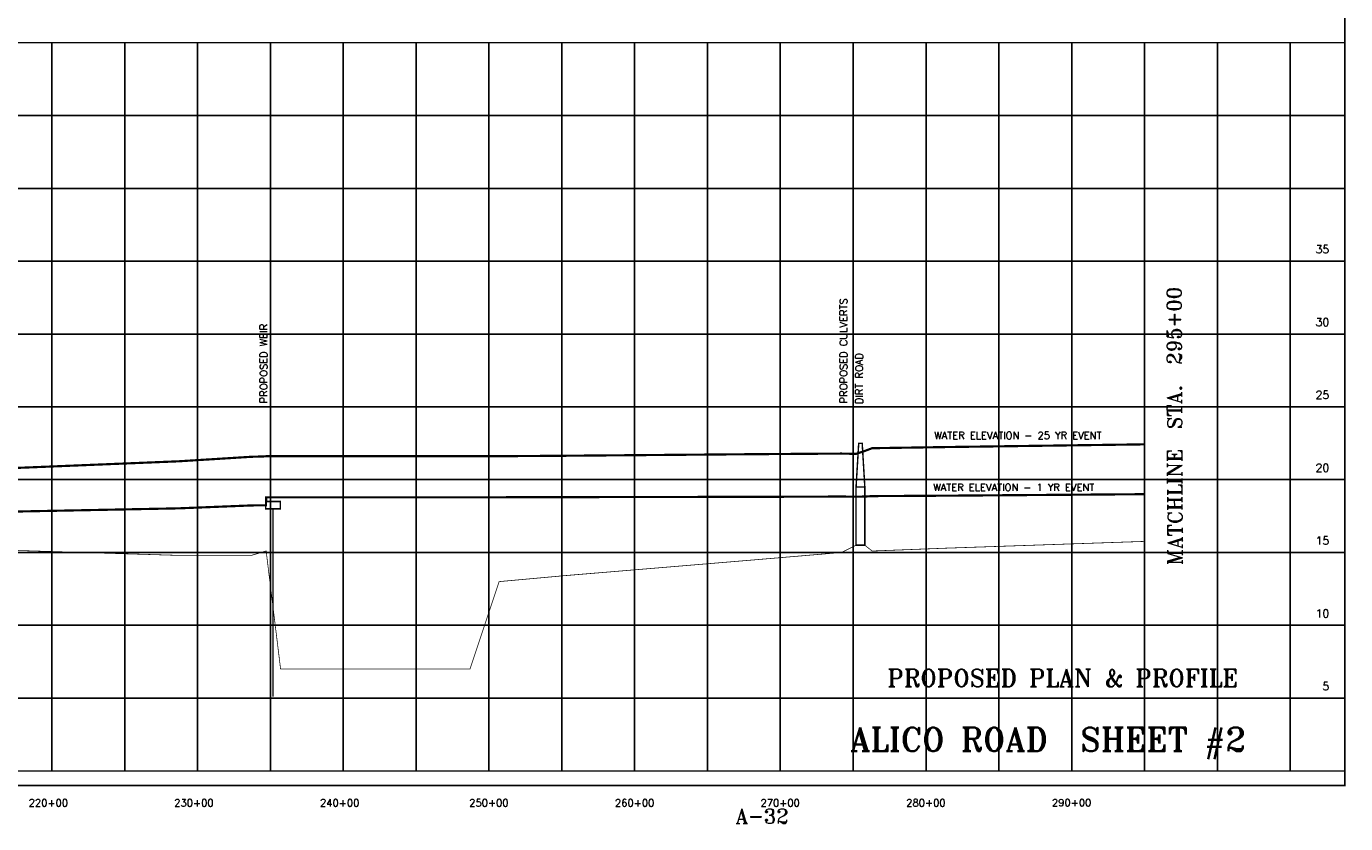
# Model space of a CAD drawing. Extents: x 232957 to 249717, y 779275 to 790002.
# Tile 4 of 7: x 240662 to 249717, y 779275 to 784749. Entities that reach past the tile are written whole.
import ezdxf
from ezdxf.enums import TextEntityAlignment as Align

# ---------------------------------------------------------------- set-up
doc = ezdxf.new("R2010")
doc.units = 0
doc.header["$LTSCALE"] = 800
doc.linetypes.add('DASHED', pattern=[0])
for name, color, linetype in [('BORDER', 1, 'CONTINUOUS'), ('FLOOD1', 15, 'CONTINUOUS'), ('FLOOD4', 15, 'CONTINUOUS'), ('GRAPH', 7, 'CONTINUOUS'), ('GRID', 2, 'CONTINUOUS'), ('MATCH', 6, 'CONTINUOUS'), ('PRSTRUCT', 13, 'CONTINUOUS'), ('SPROF', 11, 'DASHED'), ('TEXT', 7, 'CONTINUOUS')]:
    doc.layers.add(name, color=color, linetype=linetype)
doc.styles.get("Standard").update_dxf_attribs({"font": 'ROMANT'})

msp = doc.modelspace()

# ---------------------------------------------------------------- linework, layer by layer
at = {"layer": 'BORDER', "color": 0, "const_width": 10}
msp.add_lwpolyline([(232962.1, 779536.5), (249712.1, 779536.5), (249712.1, 789996.5), (232962.1, 789996.5)], close=True, dxfattribs=at)
for points in [[(232962.1, 784636.5), (249712.1, 784636.5)], [(232962.1, 779636.5), (249712.1, 779636.5)]]:
    msp.add_lwpolyline(points, dxfattribs=at)
at = {"layer": 'FLOOD1', "color": 0, "const_width": 15}
msp.add_lwpolyline([(240387.1, 781413.5), (241707.1, 781439.5), (242207.1, 781459.5), (242307.1, 781460.5), (242308.1, 781515.5), (242407.1, 781515.5), (243307.1, 781515.5), (243707.1, 781515.5), (243907.1, 781515.5), (244347.1, 781516.5), (245667.1, 781518.5), (246257.1, 781520.5), (246357.1, 781519.5), (246417.1, 781520.5), (246467.1, 781523.5), (246987.1, 781526.5), (248307.1, 781536.5), (248337.1, 781536.9)], dxfattribs=at)
at = {"layer": 'FLOOD4', "color": 0, "const_width": 15}
msp.add_lwpolyline([(240387.1, 781708.5), (241707.1, 781762.5), (242207.1, 781793.5), (242307.1, 781796.5), (242308.1, 781797.5), (242407.1, 781797.5), (243307.1, 781797.5), (243707.1, 781797.5), (243907.1, 781797.5), (244347.1, 781800.5), (245667.1, 781811.5), (246257.1, 781815.5), (246357.1, 781813.5), (246417.1, 781833.5), (246467.1, 781852.5), (246987.1, 781860.5), (248337.1, 781878.9)], dxfattribs=at)
at = {"layer": 'GRID', "color": 0}
for points in [[(240837.1, 779636.5), (240837.1, 784636.5)], [(241337.1, 779636.5), (241337.1, 784636.5)], [(241837.1, 779636.5), (241837.1, 784636.5)], [(242337.1, 779636.5), (242337.1, 784636.5)], [(242837.1, 779636.5), (242837.1, 784636.5)], [(243337.1, 779636.5), (243337.1, 784636.5)], [(243837.1, 779636.5), (243837.1, 784636.5)], [(244337.1, 779636.5), (244337.1, 784636.5)], [(244837.1, 779636.5), (244837.1, 784636.5)], [(245337.1, 779636.5), (245337.1, 784636.5)], [(245837.1, 779636.5), (245837.1, 784636.5)], [(246337.1, 779636.5), (246337.1, 784636.5)], [(246837.1, 779636.5), (246837.1, 784636.5)], [(247337.1, 779636.5), (247337.1, 784636.5)], [(247837.1, 779636.5), (247837.1, 784636.5)], [(248337.1, 779636.5), (248337.1, 784636.5)], [(248837.1, 779636.5), (248837.1, 784636.5)], [(249337.1, 779636.5), (249337.1, 784636.5)], [(232962.1, 784136.5), (249712.1, 784136.5)], [(232962.1, 783636.5), (249712.1, 783636.5)], [(232962.1, 783136.5), (249712.1, 783136.5)], [(232962.1, 782636.5), (249712.1, 782636.5)], [(232962.1, 782136.5), (249712.1, 782136.5)], [(232962.1, 781636.5), (249712.1, 781636.5)], [(232962.1, 781136.5), (249712.1, 781136.5)], [(232962.1, 780636.5), (249712.1, 780636.5)], [(232962.1, 780136.5), (249712.1, 780136.5)]]:
    msp.add_lwpolyline(points, dxfattribs=at)
at = {"layer": 'MATCH', "color": 0}
msp.add_line((248337.1, 779636.5), (248337.1, 784636.5), dxfattribs=at)
at = {"layer": 'PRSTRUCT', "color": 0, "const_width": 10}
for points in [[(246357.1, 781586.5), (246375.1, 781886.5), (246399.1, 781886.5), (246417.1, 781586.5)], [(242355.3, 781436.5), (242355.3, 780147.1)]]:
    msp.add_lwpolyline(points, dxfattribs=at)
for points in [[(246357.1, 781586.5), (246417.1, 781586.5), (246417.1, 781186.5), (246357.1, 781186.5)], [(242305.3, 781436.5), (242405.3, 781436.5), (242405.3, 781486.5), (242305.3, 781486.5)]]:
    msp.add_lwpolyline(points, close=True, dxfattribs=at)
at = {"layer": 'SPROF', "color": 0, "const_width": 5}
msp.add_lwpolyline([(240387.1, 781156.5), (241707.1, 781116.5), (242207.1, 781116.5), (242307.1, 781146.5), (242308.1, 781146.5), (242407.1, 780336.5), (243307.1, 780336.5), (243707.1, 780336.5), (243907.1, 780936.5), (244347.1, 780976.5), (245667.1, 781086.5), (246257.1, 781136.5), (246357.1, 781186.5), (246417.1, 781186.5), (246467.1, 781146.5), (246987.1, 781166.5), (248337.1, 781212.5)], dxfattribs=at)

# ---------------------------------------------------------------- texts
at = {"layer": 'FLOOD1', "color": 0}
msp.add_text('WATER ELEVATION - 25 YR EVENT', height=50, dxfattribs=at).set_placement((246893.2, 781915))
at = {"layer": 'FLOOD4', "color": 0}
msp.add_text('WATER ELEVATION - 1 YR EVENT', height=50, dxfattribs=at).set_placement((246886.1, 781558.7))
at = {"layer": 'GRAPH', "color": 0}
msp.add_text('ALICO ROAD  SHEET #2', height=162.5, dxfattribs=at).set_placement((247674, 779771.6), align=Align.CENTER)
at = {"layer": 'MATCH', "color": 0}
msp.add_text('MATCHLINE  STA.  295+00', height=100, rotation=90.23951, dxfattribs=at).set_placement((248597.9, 781049.4))
at = {"layer": 'TEXT', "color": 0}
for s, height, p in [('35', 55, (249605.4, 783190.6)), ('30', 55, (249605.4, 782690.6)), ('25', 55, (249605.4, 782190.6)), ('20', 55, (249605.4, 781690.6)), ('15', 55, (249605.4, 781190.6)), ('10', 55, (249605.4, 780690.6)), ('PROPOSED PLAN & PROFILE', 120, (248978.8, 780214.4)), ('5', 55, (249605.4, 780190.6))]:
    msp.add_text(s, height=height, dxfattribs=at).set_placement(p, align=Align.RIGHT)
for s, p in [('PROPOSED CULVERTS', (246296.1, 782160.4)), ('PROPOSED WEIR', (242315.8, 782160.7)), ('DIRT ROAD', (246402.6, 782155.7))]:
    msp.add_text(s, height=50, rotation=90, dxfattribs=at).set_placement(p)
for s, height, p in [('220+00', 50, (240813.2, 779392.3)), ('230+00', 50, (241812.3, 779392.3)), ('240+00', 50, (242812.7, 779392.3)), ('250+00', 50, (243836.8, 779393)), ('260+00', 50, (244837.1, 779391.9)), ('270+00', 50, (245836.3, 779391.9)), ('280+00', 50, (246836.4, 779392.8)), ('290+00', 50, (247836.5, 779393.6)), ('A-32', 100, (245712.1, 779276.5))]:
    msp.add_text(s, height=height, dxfattribs=at).set_placement(p, align=Align.CENTER)

doc.saveas('drawing.dxf')
